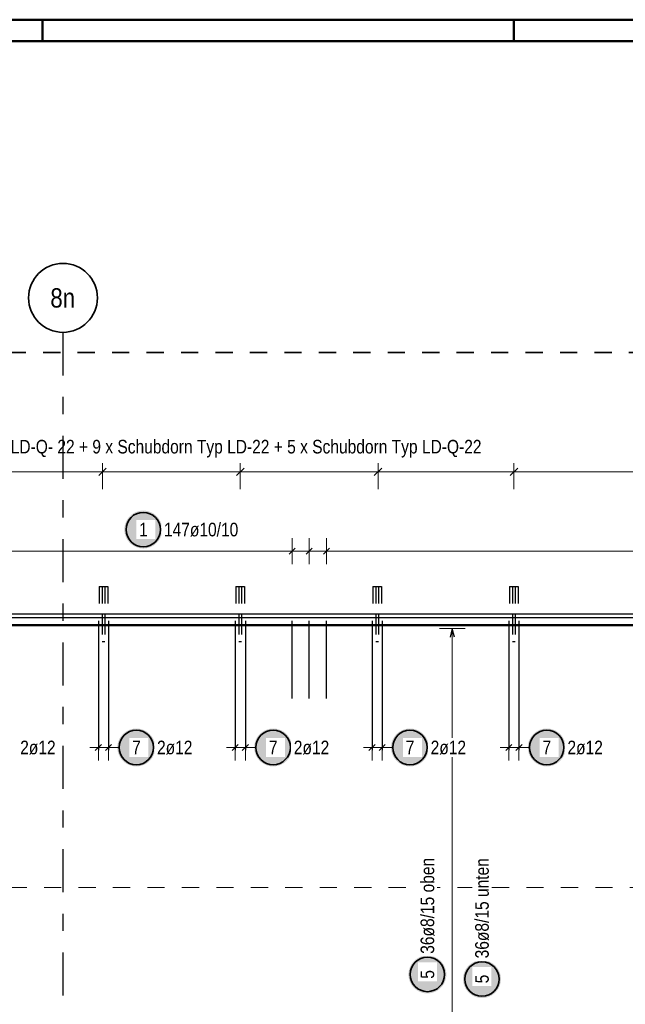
# Model space of a CAD drawing. Header units: millimetres. Extents: x 0 to 30.7, y 0 to 21.
# Tile 7 of 15: x 7.9 to 11.4, y 15.3 to 21. Entities that reach past the tile are written whole.
import ezdxf
from ezdxf.enums import TextEntityAlignment as Align

# ---------------------------------------------------------------- set-up
doc = ezdxf.new("R2010")
doc.units = ezdxf.units.MM
doc.linetypes.add('DASHDOTX2', pattern=[2, 1, -0.5, 0, -0.5])
doc.linetypes.add('HIDDEN', pattern=[0.375, 0.25, -0.125])
doc.styles.add('Arial Narrow', font='ARIALN.TTF')

msp = doc.modelspace()

# ---------------------------------------------------------------- hatches: boundary and pattern name
at = {"lineweight": 25, "true_color": 0xffffff}
for points in [[(8.683279, 18.065), (8.683212, 18.068839), (8.683011, 18.072673), (8.682676, 18.076498), (8.682208, 18.080309), (8.681608, 18.084101), (8.680875, 18.08787), (8.680012, 18.091611), (8.679018, 18.09532), (8.677895, 18.098992), (8.676645, 18.102622), (8.675269, 18.106207), (8.673769, 18.109741), (8.672146, 18.113221), (8.670403, 18.116642), (8.668542, 18.12), (8.666564, 18.123291), (8.664473, 18.126511), (8.662271, 18.129656), (8.65996, 18.132723), (8.657544, 18.135707), (8.655025, 18.138604), (8.652406, 18.141412), (8.649691, 18.144127), (8.646883, 18.146746), (8.643986, 18.149265), (8.641002, 18.151681), (8.637935, 18.153992), (8.63479, 18.156194), (8.63157, 18.158285), (8.628279, 18.160263), (8.624921, 18.162124), (8.6215, 18.163867), (8.61802, 18.16549), (8.614486, 18.16699), (8.610901, 18.168366), (8.607271, 18.169616), (8.603599, 18.170739), (8.59989, 18.171733), (8.596149, 18.172596), (8.59238, 18.173329), (8.588588, 18.173929), (8.584777, 18.174397), (8.580952, 18.174732), (8.577118, 18.174933), (8.573279, 18.175), (8.56944, 18.174933), (8.565606, 18.174732), (8.561781, 18.174397), (8.55797, 18.173929), (8.554178, 18.173329), (8.550409, 18.172596), (8.546668, 18.171733), (8.542959, 18.170739), (8.539287, 18.169616), (8.535657, 18.168366), (8.532072, 18.16699), (8.528538, 18.16549), (8.525058, 18.163867), (8.521637, 18.162124), (8.518279, 18.160263), (8.514988, 18.158285), (8.511768, 18.156194), (8.508623, 18.153992), (8.505556, 18.151681), (8.502572, 18.149265), (8.499675, 18.146746), (8.496867, 18.144127), (8.494152, 18.141412), (8.491533, 18.138604), (8.489014, 18.135707), (8.486598, 18.132723), (8.484287, 18.129656), (8.482085, 18.126511), (8.479994, 18.123291), (8.478016, 18.12), (8.476155, 18.116642), (8.474412, 18.113221), (8.472789, 18.109741), (8.471289, 18.106207), (8.469913, 18.102622), (8.468663, 18.098992), (8.46754, 18.09532), (8.466546, 18.091611), (8.465683, 18.08787), (8.46495, 18.084101), (8.46435, 18.080309), (8.463882, 18.076498), (8.463547, 18.072673), (8.463346, 18.068839), (8.463279, 18.065), (8.463346, 18.061161), (8.463547, 18.057327), (8.463882, 18.053502), (8.46435, 18.049691), (8.46495, 18.045899), (8.465683, 18.04213), (8.466546, 18.038389), (8.46754, 18.03468), (8.468663, 18.031008), (8.469913, 18.027378), (8.471289, 18.023793), (8.472789, 18.020259), (8.474412, 18.016779), (8.476155, 18.013358), (8.478016, 18.01), (8.479994, 18.006709), (8.482085, 18.003489), (8.484287, 18.000344), (8.486598, 17.997277), (8.489014, 17.994293), (8.491533, 17.991396), (8.494152, 17.988588), (8.496867, 17.985873), (8.499675, 17.983254), (8.502572, 17.980735), (8.505556, 17.978319), (8.508623, 17.976008), (8.511768, 17.973806), (8.514988, 17.971715), (8.518279, 17.969737), (8.521637, 17.967876), (8.525058, 17.966133), (8.528538, 17.96451), (8.532072, 17.96301), (8.535657, 17.961634), (8.539287, 17.960384), (8.542959, 17.959261), (8.546668, 17.958267), (8.550409, 17.957404), (8.554178, 17.956671), (8.55797, 17.956071), (8.561781, 17.955603), (8.565606, 17.955268), (8.56944, 17.955067), (8.573279, 17.955), (8.577118, 17.955067), (8.580952, 17.955268), (8.584777, 17.955603), (8.588588, 17.956071), (8.59238, 17.956671), (8.596149, 17.957404), (8.59989, 17.958267), (8.603599, 17.959261), (8.607271, 17.960384), (8.610901, 17.961634), (8.614486, 17.96301), (8.61802, 17.96451), (8.6215, 17.966133), (8.624921, 17.967876), (8.628279, 17.969737), (8.63157, 17.971715), (8.63479, 17.973806), (8.637935, 17.976008), (8.641002, 17.978319), (8.643986, 17.980735), (8.646883, 17.983254), (8.649691, 17.985873), (8.652406, 17.988588), (8.655025, 17.991396), (8.657544, 17.994293), (8.65996, 17.997277), (8.662271, 18.000344), (8.664473, 18.003489), (8.666564, 18.006709), (8.668542, 18.01), (8.670403, 18.013358), (8.672146, 18.016779), (8.673769, 18.020259), (8.675269, 18.023793), (8.676645, 18.027378), (8.677895, 18.031008), (8.679018, 18.03468), (8.680012, 18.038389), (8.680875, 18.04213), (8.681608, 18.045899), (8.682208, 18.049691), (8.682676, 18.053502), (8.683011, 18.057327)], [(8.642861, 16.8), (8.642794, 16.803839), (8.642593, 16.807673), (8.642259, 16.811498), (8.641791, 16.815309), (8.64119, 16.819101), (8.640457, 16.82287), (8.639594, 16.826611), (8.6386, 16.83032), (8.637477, 16.833992), (8.636227, 16.837622), (8.634851, 16.841207), (8.633351, 16.844741), (8.631728, 16.848221), (8.629985, 16.851642), (8.628124, 16.855), (8.626146, 16.858291), (8.624055, 16.861511), (8.621853, 16.864656), (8.619542, 16.867723), (8.617126, 16.870707), (8.614607, 16.873604), (8.611989, 16.876412), (8.609274, 16.879127), (8.606466, 16.881746), (8.603568, 16.884265), (8.600584, 16.886681), (8.597518, 16.888992), (8.594372, 16.891194), (8.591152, 16.893285), (8.587861, 16.895263), (8.584503, 16.897124), (8.581082, 16.898867), (8.577602, 16.90049), (8.574068, 16.90199), (8.570483, 16.903366), (8.566853, 16.904616), (8.563181, 16.905739), (8.559473, 16.906733), (8.555731, 16.907596), (8.551962, 16.908329), (8.54817, 16.908929), (8.544359, 16.909397), (8.540534, 16.909732), (8.5367, 16.909933), (8.532861, 16.91), (8.529022, 16.909933), (8.525188, 16.909732), (8.521363, 16.909397), (8.517552, 16.908929), (8.51376, 16.908329), (8.509991, 16.907596), (8.50625, 16.906733), (8.502541, 16.905739), (8.498869, 16.904616), (8.495239, 16.903366), (8.491654, 16.90199), (8.48812, 16.90049), (8.48464, 16.898867), (8.481219, 16.897124), (8.477861, 16.895263), (8.47457, 16.893285), (8.47135, 16.891194), (8.468205, 16.888992), (8.465138, 16.886681), (8.462154, 16.884265), (8.459257, 16.881746), (8.456449, 16.879127), (8.453734, 16.876412), (8.451115, 16.873604), (8.448596, 16.870707), (8.44618, 16.867723), (8.443869, 16.864656), (8.441667, 16.861511), (8.439576, 16.858291), (8.437598, 16.855), (8.435737, 16.851642), (8.433994, 16.848221), (8.432371, 16.844741), (8.430871, 16.841207), (8.429495, 16.837622), (8.428245, 16.833992), (8.427122, 16.83032), (8.426129, 16.826611), (8.425265, 16.82287), (8.424532, 16.819101), (8.423932, 16.815309), (8.423464, 16.811498), (8.423129, 16.807673), (8.422928, 16.803839), (8.422861, 16.8), (8.422928, 16.796161), (8.423129, 16.792327), (8.423464, 16.788502), (8.423932, 16.784691), (8.424532, 16.780899), (8.425265, 16.77713), (8.426129, 16.773389), (8.427122, 16.76968), (8.428245, 16.766008), (8.429495, 16.762378), (8.430871, 16.758793), (8.432371, 16.755259), (8.433994, 16.751779), (8.435737, 16.748358), (8.437598, 16.745), (8.439576, 16.741709), (8.441667, 16.738489), (8.443869, 16.735344), (8.44618, 16.732277), (8.448596, 16.729293), (8.451115, 16.726396), (8.453734, 16.723588), (8.456449, 16.720873), (8.459257, 16.718254), (8.462154, 16.715735), (8.465138, 16.713319), (8.468205, 16.711008), (8.47135, 16.708806), (8.47457, 16.706715), (8.477861, 16.704737), (8.481219, 16.702876), (8.48464, 16.701133), (8.48812, 16.69951), (8.491654, 16.69801), (8.495239, 16.696634), (8.498869, 16.695384), (8.502541, 16.694261), (8.50625, 16.693267), (8.509991, 16.692404), (8.51376, 16.691671), (8.517552, 16.691071), (8.521363, 16.690603), (8.525188, 16.690268), (8.529022, 16.690067), (8.532861, 16.69), (8.5367, 16.690067), (8.540534, 16.690268), (8.544359, 16.690603), (8.54817, 16.691071), (8.551962, 16.691671), (8.555731, 16.692404), (8.559473, 16.693267), (8.563181, 16.694261), (8.566853, 16.695384), (8.570483, 16.696634), (8.574068, 16.69801), (8.577602, 16.69951), (8.581082, 16.701133), (8.584503, 16.702876), (8.587861, 16.704737), (8.591152, 16.706715), (8.594372, 16.708806), (8.597518, 16.711008), (8.600584, 16.713319), (8.603568, 16.715735), (8.606466, 16.718254), (8.609274, 16.720873), (8.611989, 16.723588), (8.614607, 16.726396), (8.617126, 16.729293), (8.619542, 16.732277), (8.621853, 16.735344), (8.624055, 16.738489), (8.626146, 16.741709), (8.628124, 16.745), (8.629985, 16.748358), (8.631728, 16.751779), (8.633351, 16.755259), (8.634851, 16.758793), (8.636227, 16.762378), (8.637477, 16.766008), (8.6386, 16.76968), (8.639594, 16.773389), (8.640457, 16.77713), (8.64119, 16.780899), (8.641791, 16.784691), (8.642259, 16.788502), (8.642593, 16.792327)], [(9.437028, 16.8), (9.436961, 16.803839), (9.43676, 16.807673), (9.436425, 16.811498), (9.435957, 16.815309), (9.435357, 16.819101), (9.434624, 16.82287), (9.43376, 16.826611), (9.432767, 16.83032), (9.431644, 16.833992), (9.430394, 16.837622), (9.429018, 16.841207), (9.427518, 16.844741), (9.425895, 16.848221), (9.424152, 16.851642), (9.422291, 16.855), (9.420313, 16.858291), (9.418222, 16.861511), (9.41602, 16.864656), (9.413709, 16.867723), (9.411293, 16.870707), (9.408774, 16.873604), (9.406155, 16.876412), (9.40344, 16.879127), (9.400632, 16.881746), (9.397734, 16.884265), (9.394751, 16.886681), (9.391684, 16.888992), (9.388539, 16.891194), (9.385319, 16.893285), (9.382028, 16.895263), (9.37867, 16.897124), (9.375249, 16.898867), (9.371769, 16.90049), (9.368235, 16.90199), (9.36465, 16.903366), (9.36102, 16.904616), (9.357348, 16.905739), (9.353639, 16.906733), (9.349898, 16.907596), (9.346129, 16.908329), (9.342337, 16.908929), (9.338526, 16.909397), (9.334701, 16.909732), (9.330867, 16.909933), (9.327028, 16.91), (9.323189, 16.909933), (9.319355, 16.909732), (9.31553, 16.909397), (9.311719, 16.908929), (9.307927, 16.908329), (9.304158, 16.907596), (9.300416, 16.906733), (9.296708, 16.905739), (9.293036, 16.904616), (9.289406, 16.903366), (9.285821, 16.90199), (9.282287, 16.90049), (9.278807, 16.898867), (9.275386, 16.897124), (9.272028, 16.895263), (9.268737, 16.893285), (9.265517, 16.891194), (9.262371, 16.888992), (9.259305, 16.886681), (9.256321, 16.884265), (9.253423, 16.881746), (9.250615, 16.879127), (9.2479, 16.876412), (9.245282, 16.873604), (9.242763, 16.870707), (9.240347, 16.867723), (9.238036, 16.864656), (9.235834, 16.861511), (9.233743, 16.858291), (9.231765, 16.855), (9.229904, 16.851642), (9.22816, 16.848221), (9.226538, 16.844741), (9.225038, 16.841207), (9.223662, 16.837622), (9.222412, 16.833992), (9.221289, 16.83032), (9.220295, 16.826611), (9.219432, 16.82287), (9.218699, 16.819101), (9.218098, 16.815309), (9.21763, 16.811498), (9.217296, 16.807673), (9.217095, 16.803839), (9.217028, 16.8), (9.217095, 16.796161), (9.217296, 16.792327), (9.21763, 16.788502), (9.218098, 16.784691), (9.218699, 16.780899), (9.219432, 16.77713), (9.220295, 16.773389), (9.221289, 16.76968), (9.222412, 16.766008), (9.223662, 16.762378), (9.225038, 16.758793), (9.226538, 16.755259), (9.22816, 16.751779), (9.229904, 16.748358), (9.231765, 16.745), (9.233743, 16.741709), (9.235834, 16.738489), (9.238036, 16.735344), (9.240347, 16.732277), (9.242763, 16.729293), (9.245282, 16.726396), (9.2479, 16.723588), (9.250615, 16.720873), (9.253423, 16.718254), (9.256321, 16.715735), (9.259305, 16.713319), (9.262371, 16.711008), (9.265517, 16.708806), (9.268737, 16.706715), (9.272028, 16.704737), (9.275386, 16.702876), (9.278807, 16.701133), (9.282287, 16.69951), (9.285821, 16.69801), (9.289406, 16.696634), (9.293036, 16.695384), (9.296708, 16.694261), (9.300416, 16.693267), (9.304158, 16.692404), (9.307927, 16.691671), (9.311719, 16.691071), (9.31553, 16.690603), (9.319355, 16.690268), (9.323189, 16.690067), (9.327028, 16.69), (9.330867, 16.690067), (9.334701, 16.690268), (9.338526, 16.690603), (9.342337, 16.691071), (9.346129, 16.691671), (9.349898, 16.692404), (9.353639, 16.693267), (9.357348, 16.694261), (9.36102, 16.695384), (9.36465, 16.696634), (9.368235, 16.69801), (9.371769, 16.69951), (9.375249, 16.701133), (9.37867, 16.702876), (9.382028, 16.704737), (9.385319, 16.706715), (9.388539, 16.708806), (9.391684, 16.711008), (9.394751, 16.713319), (9.397734, 16.715735), (9.400632, 16.718254), (9.40344, 16.720873), (9.406155, 16.723588), (9.408774, 16.726396), (9.411293, 16.729293), (9.413709, 16.732277), (9.41602, 16.735344), (9.418222, 16.738489), (9.420313, 16.741709), (9.422291, 16.745), (9.424152, 16.748358), (9.425895, 16.751779), (9.427518, 16.755259), (9.429018, 16.758793), (9.430394, 16.762378), (9.431644, 16.766008), (9.432767, 16.76968), (9.43376, 16.773389), (9.434624, 16.77713), (9.435357, 16.780899), (9.435957, 16.784691), (9.436425, 16.788502), (9.43676, 16.792327)], [(10.231194, 16.8), (10.231127, 16.803839), (10.230927, 16.807673), (10.230592, 16.811498), (10.230124, 16.815309), (10.229523, 16.819101), (10.228791, 16.82287), (10.227927, 16.826611), (10.226933, 16.83032), (10.225811, 16.833992), (10.224561, 16.837622), (10.223185, 16.841207), (10.221684, 16.844741), (10.220062, 16.848221), (10.218319, 16.851642), (10.216457, 16.855), (10.21448, 16.858291), (10.212389, 16.861511), (10.210186, 16.864656), (10.207876, 16.867723), (10.205459, 16.870707), (10.20294, 16.873604), (10.200322, 16.876412), (10.197607, 16.879127), (10.194799, 16.881746), (10.191901, 16.884265), (10.188917, 16.886681), (10.185851, 16.888992), (10.182706, 16.891194), (10.179486, 16.893285), (10.176194, 16.895263), (10.172836, 16.897124), (10.169415, 16.898867), (10.165935, 16.90049), (10.162401, 16.90199), (10.158817, 16.903366), (10.155186, 16.904616), (10.151515, 16.905739), (10.147806, 16.906733), (10.144065, 16.907596), (10.140296, 16.908329), (10.136504, 16.908929), (10.132693, 16.909397), (10.128868, 16.909732), (10.125033, 16.909933), (10.121194, 16.91), (10.117356, 16.909933), (10.113521, 16.909732), (10.109696, 16.909397), (10.105885, 16.908929), (10.102093, 16.908329), (10.098324, 16.907596), (10.094583, 16.906733), (10.090874, 16.905739), (10.087203, 16.904616), (10.083572, 16.903366), (10.079988, 16.90199), (10.076453, 16.90049), (10.072974, 16.898867), (10.069553, 16.897124), (10.066194, 16.895263), (10.062903, 16.893285), (10.059683, 16.891194), (10.056538, 16.888992), (10.053472, 16.886681), (10.050488, 16.884265), (10.04759, 16.881746), (10.044782, 16.879127), (10.042067, 16.876412), (10.039449, 16.873604), (10.03693, 16.870707), (10.034513, 16.867723), (10.032203, 16.864656), (10.03, 16.861511), (10.027909, 16.858291), (10.025932, 16.855), (10.02407, 16.851642), (10.022327, 16.848221), (10.020704, 16.844741), (10.019204, 16.841207), (10.017828, 16.837622), (10.016578, 16.833992), (10.015456, 16.83032), (10.014462, 16.826611), (10.013598, 16.82287), (10.012866, 16.819101), (10.012265, 16.815309), (10.011797, 16.811498), (10.011462, 16.807673), (10.011261, 16.803839), (10.011194, 16.8), (10.011261, 16.796161), (10.011462, 16.792327), (10.011797, 16.788502), (10.012265, 16.784691), (10.012866, 16.780899), (10.013598, 16.77713), (10.014462, 16.773389), (10.015456, 16.76968), (10.016578, 16.766008), (10.017828, 16.762378), (10.019204, 16.758793), (10.020704, 16.755259), (10.022327, 16.751779), (10.02407, 16.748358), (10.025932, 16.745), (10.027909, 16.741709), (10.03, 16.738489), (10.032203, 16.735344), (10.034513, 16.732277), (10.03693, 16.729293), (10.039449, 16.726396), (10.042067, 16.723588), (10.044782, 16.720873), (10.04759, 16.718254), (10.050488, 16.715735), (10.053472, 16.713319), (10.056538, 16.711008), (10.059683, 16.708806), (10.062903, 16.706715), (10.066194, 16.704737), (10.069553, 16.702876), (10.072974, 16.701133), (10.076453, 16.69951), (10.079988, 16.69801), (10.083572, 16.696634), (10.087203, 16.695384), (10.090874, 16.694261), (10.094583, 16.693267), (10.098324, 16.692404), (10.102093, 16.691671), (10.105885, 16.691071), (10.109696, 16.690603), (10.113521, 16.690268), (10.117356, 16.690067), (10.121194, 16.69), (10.125033, 16.690067), (10.128868, 16.690268), (10.132693, 16.690603), (10.136504, 16.691071), (10.140296, 16.691671), (10.144065, 16.692404), (10.147806, 16.693267), (10.151515, 16.694261), (10.155186, 16.695384), (10.158817, 16.696634), (10.162401, 16.69801), (10.165935, 16.69951), (10.169415, 16.701133), (10.172836, 16.702876), (10.176194, 16.704737), (10.179486, 16.706715), (10.182706, 16.708806), (10.185851, 16.711008), (10.188917, 16.713319), (10.191901, 16.715735), (10.194799, 16.718254), (10.197607, 16.720873), (10.200322, 16.723588), (10.20294, 16.726396), (10.205459, 16.729293), (10.207876, 16.732277), (10.210186, 16.735344), (10.212389, 16.738489), (10.21448, 16.741709), (10.216457, 16.745), (10.218319, 16.748358), (10.220062, 16.751779), (10.221684, 16.755259), (10.223185, 16.758793), (10.224561, 16.762378), (10.225811, 16.766008), (10.226933, 16.76968), (10.227927, 16.773389), (10.228791, 16.77713), (10.229523, 16.780899), (10.230124, 16.784691), (10.230592, 16.788502), (10.230927, 16.792327)], [(11.025361, 16.8), (11.025294, 16.803839), (11.025093, 16.807673), (11.024759, 16.811498), (11.024291, 16.815309), (11.02369, 16.819101), (11.022957, 16.82287), (11.022094, 16.826611), (11.0211, 16.83032), (11.019977, 16.833992), (11.018727, 16.837622), (11.017351, 16.841207), (11.015851, 16.844741), (11.014228, 16.848221), (11.012485, 16.851642), (11.010624, 16.855), (11.008646, 16.858291), (11.006555, 16.861511), (11.004353, 16.864656), (11.002042, 16.867723), (10.999626, 16.870707), (10.997107, 16.873604), (10.994489, 16.876412), (10.991774, 16.879127), (10.988966, 16.881746), (10.986068, 16.884265), (10.983084, 16.886681), (10.980018, 16.888992), (10.976872, 16.891194), (10.973652, 16.893285), (10.970361, 16.895263), (10.967003, 16.897124), (10.963582, 16.898867), (10.960102, 16.90049), (10.956568, 16.90199), (10.952983, 16.903366), (10.949353, 16.904616), (10.945681, 16.905739), (10.941973, 16.906733), (10.938231, 16.907596), (10.934462, 16.908329), (10.93067, 16.908929), (10.926859, 16.909397), (10.923034, 16.909732), (10.9192, 16.909933), (10.915361, 16.91), (10.911522, 16.909933), (10.907688, 16.909732), (10.903863, 16.909397), (10.900052, 16.908929), (10.89626, 16.908329), (10.892491, 16.907596), (10.88875, 16.906733), (10.885041, 16.905739), (10.881369, 16.904616), (10.877739, 16.903366), (10.874154, 16.90199), (10.87062, 16.90049), (10.86714, 16.898867), (10.863719, 16.897124), (10.860361, 16.895263), (10.85707, 16.893285), (10.85385, 16.891194), (10.850705, 16.888992), (10.847638, 16.886681), (10.844654, 16.884265), (10.841757, 16.881746), (10.838949, 16.879127), (10.836234, 16.876412), (10.833615, 16.873604), (10.831096, 16.870707), (10.82868, 16.867723), (10.826369, 16.864656), (10.824167, 16.861511), (10.822076, 16.858291), (10.820098, 16.855), (10.818237, 16.851642), (10.816494, 16.848221), (10.814871, 16.844741), (10.813371, 16.841207), (10.811995, 16.837622), (10.810745, 16.833992), (10.809622, 16.83032), (10.808629, 16.826611), (10.807765, 16.82287), (10.807032, 16.819101), (10.806432, 16.815309), (10.805964, 16.811498), (10.805629, 16.807673), (10.805428, 16.803839), (10.805361, 16.8), (10.805428, 16.796161), (10.805629, 16.792327), (10.805964, 16.788502), (10.806432, 16.784691), (10.807032, 16.780899), (10.807765, 16.77713), (10.808629, 16.773389), (10.809622, 16.76968), (10.810745, 16.766008), (10.811995, 16.762378), (10.813371, 16.758793), (10.814871, 16.755259), (10.816494, 16.751779), (10.818237, 16.748358), (10.820098, 16.745), (10.822076, 16.741709), (10.824167, 16.738489), (10.826369, 16.735344), (10.82868, 16.732277), (10.831096, 16.729293), (10.833615, 16.726396), (10.836234, 16.723588), (10.838949, 16.720873), (10.841757, 16.718254), (10.844654, 16.715735), (10.847638, 16.713319), (10.850705, 16.711008), (10.85385, 16.708806), (10.85707, 16.706715), (10.860361, 16.704737), (10.863719, 16.702876), (10.86714, 16.701133), (10.87062, 16.69951), (10.874154, 16.69801), (10.877739, 16.696634), (10.881369, 16.695384), (10.885041, 16.694261), (10.88875, 16.693267), (10.892491, 16.692404), (10.89626, 16.691671), (10.900052, 16.691071), (10.903863, 16.690603), (10.907688, 16.690268), (10.911522, 16.690067), (10.915361, 16.69), (10.9192, 16.690067), (10.923034, 16.690268), (10.926859, 16.690603), (10.93067, 16.691071), (10.934462, 16.691671), (10.938231, 16.692404), (10.941973, 16.693267), (10.945681, 16.694261), (10.949353, 16.695384), (10.952983, 16.696634), (10.956568, 16.69801), (10.960102, 16.69951), (10.963582, 16.701133), (10.967003, 16.702876), (10.970361, 16.704737), (10.973652, 16.706715), (10.976872, 16.708806), (10.980018, 16.711008), (10.983084, 16.713319), (10.986068, 16.715735), (10.988966, 16.718254), (10.991774, 16.720873), (10.994489, 16.723588), (10.997107, 16.726396), (10.999626, 16.729293), (11.002042, 16.732277), (11.004353, 16.735344), (11.006555, 16.738489), (11.008646, 16.741709), (11.010624, 16.745), (11.012485, 16.748358), (11.014228, 16.751779), (11.015851, 16.755259), (11.017351, 16.758793), (11.018727, 16.762378), (11.019977, 16.766008), (11.0211, 16.76968), (11.022094, 16.773389), (11.022957, 16.77713), (11.02369, 16.780899), (11.024291, 16.784691), (11.024759, 16.788502), (11.025093, 16.792327)], [(10.332378, 15.482217), (10.33231, 15.486056), (10.33211, 15.48989), (10.331775, 15.493715), (10.331307, 15.497526), (10.330706, 15.501318), (10.329974, 15.505087), (10.32911, 15.508828), (10.328116, 15.512537), (10.326994, 15.516209), (10.325744, 15.519839), (10.324368, 15.523424), (10.322868, 15.526958), (10.321245, 15.530438), (10.319502, 15.533859), (10.31764, 15.537217), (10.315663, 15.540508), (10.313572, 15.543728), (10.311369, 15.546873), (10.309059, 15.54994), (10.306642, 15.552924), (10.304123, 15.555821), (10.301505, 15.558629), (10.29879, 15.561344), (10.295982, 15.563963), (10.293084, 15.566482), (10.2901, 15.568898), (10.287034, 15.571209), (10.283889, 15.573411), (10.280669, 15.575502), (10.277378, 15.57748), (10.274019, 15.579341), (10.270598, 15.581084), (10.267119, 15.582707), (10.263584, 15.584207), (10.26, 15.585583), (10.256369, 15.586833), (10.252698, 15.587956), (10.248989, 15.58895), (10.245248, 15.589813), (10.241479, 15.590546), (10.237687, 15.591147), (10.233876, 15.591614), (10.230051, 15.591949), (10.226216, 15.59215), (10.222378, 15.592217), (10.218539, 15.59215), (10.214704, 15.591949), (10.210879, 15.591614), (10.207068, 15.591147), (10.203276, 15.590546), (10.199507, 15.589813), (10.195766, 15.58895), (10.192057, 15.587956), (10.188386, 15.586833), (10.184755, 15.585583), (10.181171, 15.584207), (10.177636, 15.582707), (10.174157, 15.581084), (10.170736, 15.579341), (10.167378, 15.57748), (10.164086, 15.575502), (10.160866, 15.573411), (10.157721, 15.571209), (10.154655, 15.568898), (10.151671, 15.566482), (10.148773, 15.563963), (10.145965, 15.561344), (10.14325, 15.558629), (10.140632, 15.555821), (10.138113, 15.552924), (10.135696, 15.54994), (10.133386, 15.546873), (10.131183, 15.543728), (10.129092, 15.540508), (10.127115, 15.537217), (10.125253, 15.533859), (10.12351, 15.530438), (10.121888, 15.526958), (10.120387, 15.523424), (10.119011, 15.519839), (10.117761, 15.516209), (10.116639, 15.512537), (10.115645, 15.508828), (10.114781, 15.505087), (10.114049, 15.501318), (10.113448, 15.497526), (10.11298, 15.493715), (10.112645, 15.48989), (10.112445, 15.486056), (10.112378, 15.482217), (10.112445, 15.478378), (10.112645, 15.474544), (10.11298, 15.470719), (10.113448, 15.466908), (10.114049, 15.463116), (10.114781, 15.459347), (10.115645, 15.455606), (10.116639, 15.451897), (10.117761, 15.448225), (10.119011, 15.444595), (10.120387, 15.44101), (10.121888, 15.437476), (10.12351, 15.433996), (10.125253, 15.430575), (10.127115, 15.427217), (10.129092, 15.423926), (10.131183, 15.420706), (10.133386, 15.417561), (10.135696, 15.414494), (10.138113, 15.41151), (10.140632, 15.408613), (10.14325, 15.405805), (10.145965, 15.40309), (10.148773, 15.400471), (10.151671, 15.397952), (10.154655, 15.395536), (10.157721, 15.393225), (10.160866, 15.391023), (10.164086, 15.388932), (10.167378, 15.386954), (10.170736, 15.385093), (10.174157, 15.38335), (10.177636, 15.381727), (10.181171, 15.380227), (10.184755, 15.378851), (10.188386, 15.377601), (10.192057, 15.376478), (10.195766, 15.375485), (10.199507, 15.374621), (10.203276, 15.373888), (10.207068, 15.373288), (10.210879, 15.37282), (10.214704, 15.372485), (10.218539, 15.372284), (10.222378, 15.372217), (10.226216, 15.372284), (10.230051, 15.372485), (10.233876, 15.37282), (10.237687, 15.373288), (10.241479, 15.373888), (10.245248, 15.374621), (10.248989, 15.375485), (10.252698, 15.376478), (10.256369, 15.377601), (10.26, 15.378851), (10.263584, 15.380227), (10.267119, 15.381727), (10.270598, 15.38335), (10.274019, 15.385093), (10.277378, 15.386954), (10.280669, 15.388932), (10.283889, 15.391023), (10.287034, 15.393225), (10.2901, 15.395536), (10.293084, 15.397952), (10.295982, 15.400471), (10.29879, 15.40309), (10.301505, 15.405805), (10.304123, 15.408613), (10.306642, 15.41151), (10.309059, 15.414494), (10.311369, 15.417561), (10.313572, 15.420706), (10.315663, 15.423926), (10.31764, 15.427217), (10.319502, 15.430575), (10.321245, 15.433996), (10.322868, 15.437476), (10.324368, 15.44101), (10.325744, 15.444595), (10.326994, 15.448225), (10.328116, 15.451897), (10.32911, 15.455606), (10.329974, 15.459347), (10.330706, 15.463116), (10.331307, 15.466908), (10.331775, 15.470719), (10.33211, 15.474544)]]:
    msp.add_hatch(color=7, dxfattribs=at).paths.add_polyline_path(points)
at = {"lineweight": 35, "true_color": 0xffffff}
msp.add_hatch(color=7, dxfattribs=at).paths.add_polyline_path([(10.649198, 15.455451), (10.649131, 15.45929), (10.64893, 15.463124), (10.648596, 15.466949), (10.648128, 15.47076), (10.647527, 15.474552), (10.646794, 15.478321), (10.645931, 15.482062), (10.644937, 15.485771), (10.643814, 15.489443), (10.642564, 15.493073), (10.641188, 15.496657), (10.639688, 15.500192), (10.638066, 15.503672), (10.636322, 15.507093), (10.634461, 15.510451), (10.632483, 15.513742), (10.630392, 15.516962), (10.62819, 15.520107), (10.625879, 15.523174), (10.623463, 15.526157), (10.620944, 15.529055), (10.618326, 15.531863), (10.615611, 15.534578), (10.612803, 15.537197), (10.609905, 15.539716), (10.606921, 15.542132), (10.603855, 15.544443), (10.600709, 15.546645), (10.597489, 15.548736), (10.594198, 15.550714), (10.59084, 15.552575), (10.587419, 15.554318), (10.583939, 15.555941), (10.580405, 15.557441), (10.57682, 15.558817), (10.57319, 15.560067), (10.569518, 15.56119), (10.56581, 15.562183), (10.562068, 15.563047), (10.558299, 15.56378), (10.554507, 15.56438), (10.550696, 15.564848), (10.546871, 15.565183), (10.543037, 15.565384), (10.539198, 15.565451), (10.535359, 15.565384), (10.531525, 15.565183), (10.5277, 15.564848), (10.523889, 15.56438), (10.520097, 15.56378), (10.516328, 15.563047), (10.512587, 15.562183), (10.508878, 15.56119), (10.505206, 15.560067), (10.501576, 15.558817), (10.497991, 15.557441), (10.494457, 15.555941), (10.490977, 15.554318), (10.487556, 15.552575), (10.484198, 15.550714), (10.480907, 15.548736), (10.477687, 15.546645), (10.474542, 15.544443), (10.471475, 15.542132), (10.468492, 15.539716), (10.465594, 15.537197), (10.462786, 15.534578), (10.460071, 15.531863), (10.457452, 15.529055), (10.454933, 15.526157), (10.452517, 15.523174), (10.450206, 15.520107), (10.448004, 15.516962), (10.445913, 15.513742), (10.443935, 15.510451), (10.442074, 15.507093), (10.440331, 15.503672), (10.438708, 15.500192), (10.437208, 15.496657), (10.435832, 15.493073), (10.434582, 15.489443), (10.433459, 15.485771), (10.432466, 15.482062), (10.431602, 15.478321), (10.430869, 15.474552), (10.430269, 15.47076), (10.429801, 15.466949), (10.429466, 15.463124), (10.429265, 15.45929), (10.429198, 15.455451), (10.429265, 15.451612), (10.429466, 15.447778), (10.429801, 15.443953), (10.430269, 15.440142), (10.430869, 15.436349), (10.431602, 15.43258), (10.432466, 15.428839), (10.433459, 15.425131), (10.434582, 15.421459), (10.435832, 15.417829), (10.437208, 15.414244), (10.438708, 15.41071), (10.440331, 15.40723), (10.442074, 15.403809), (10.443935, 15.400451), (10.445913, 15.39716), (10.448004, 15.39394), (10.450206, 15.390794), (10.452517, 15.387728), (10.454933, 15.384744), (10.457452, 15.381846), (10.460071, 15.379038), (10.462786, 15.376323), (10.465594, 15.373705), (10.468492, 15.371186), (10.471475, 15.36877), (10.474542, 15.366459), (10.477687, 15.364257), (10.480907, 15.362165), (10.484198, 15.360188), (10.487556, 15.358327), (10.490977, 15.356583), (10.494457, 15.354961), (10.497991, 15.353461), (10.501576, 15.352085), (10.505206, 15.350835), (10.508878, 15.349712), (10.512587, 15.348718), (10.516328, 15.347855), (10.520097, 15.347122), (10.523889, 15.346521), (10.5277, 15.346053), (10.531525, 15.345719), (10.535359, 15.345518), (10.539198, 15.345451), (10.543037, 15.345518), (10.546871, 15.345719), (10.550696, 15.346053), (10.554507, 15.346521), (10.558299, 15.347122), (10.562068, 15.347855), (10.56581, 15.348718), (10.569518, 15.349712), (10.57319, 15.350835), (10.57682, 15.352085), (10.580405, 15.353461), (10.583939, 15.354961), (10.587419, 15.356583), (10.59084, 15.358327), (10.594198, 15.360188), (10.597489, 15.362165), (10.600709, 15.364257), (10.603855, 15.366459), (10.606921, 15.36877), (10.609905, 15.371186), (10.612803, 15.373705), (10.615611, 15.376323), (10.618326, 15.379038), (10.620944, 15.381846), (10.623463, 15.384744), (10.625879, 15.387728), (10.62819, 15.390794), (10.630392, 15.39394), (10.632483, 15.39716), (10.634461, 15.400451), (10.636322, 15.403809), (10.638066, 15.40723), (10.639688, 15.41071), (10.641188, 15.414244), (10.642564, 15.417829), (10.643814, 15.421459), (10.644937, 15.425131), (10.645931, 15.428839), (10.646794, 15.43258), (10.647527, 15.436349), (10.648128, 15.440142), (10.648596, 15.443953), (10.64893, 15.447778)])

# ---------------------------------------------------------------- linework, layer by layer
at = {"color": 4, "linetype": 'Continuous', "lineweight": 50}
for p, q in [((29.725, 21.025), (0, 21.025)), ((7.9875, 21.025), (7.9875, 20.9)), ((10.725, 21.025), (10.725, 20.9)), ((29.6, 20.9), (0.5, 20.9))]:
    msp.add_line(p, q, dxfattribs=at)
at = {"color": 3, "linetype": 'DASHDOTX2', "lineweight": 25, "ltscale": 0.25}
msp.add_line((8.107035, 19.209938), (8.107035, 11.482822), dxfattribs=at)
at = {"color": 2, "linetype": 'HIDDEN', "lineweight": 35, "ltscale": 0.25}
msp.add_line((1.592196, 19.092687), (18.622272, 19.092687), dxfattribs=at)
at = {"color": 2, "linetype": 'Continuous', "lineweight": 35}
for p, q in [((8.358505, 18.422097), (8.314311, 18.377903)), ((8.358505, 18.422097), (8.314311, 18.377903)), ((9.158329, 18.422097), (9.114135, 18.377903)), ((9.158329, 18.422097), (9.114135, 18.377903)), ((9.958152, 18.422097), (9.913958, 18.377903)), ((9.958152, 18.422097), (9.913958, 18.377903)), ((10.746662, 18.422097), (10.702468, 18.377903)), ((10.746662, 18.422097), (10.702468, 18.377903))]:
    msp.add_line(p, q, dxfattribs=at)
at = {"color": 6, "linetype": 'Continuous', "lineweight": 13}
for p, q in [((8.336408, 18.45), (8.336408, 18.3)), ((8.336408, 18.45), (8.336408, 18.3)), ((9.136232, 18.45), (9.136232, 18.3)), ((9.136232, 18.45), (9.136232, 18.3)), ((9.936055, 18.45), (9.936055, 18.3)), ((9.936055, 18.45), (9.936055, 18.3)), ((10.724565, 18.45), (10.724565, 18.3)), ((10.724565, 18.45), (10.724565, 18.3)), ((7.494837, 18.4), (8.386408, 18.4)), ((8.286408, 18.4), (9.186232, 18.4)), ((9.086232, 18.4), (9.986055, 18.4)), ((9.886055, 18.4), (10.774565, 18.4)), ((10.674565, 18.4), (11.574389, 18.4))]:
    msp.add_line(p, q, dxfattribs=at)
at = {"color": 5, "linetype": 'Continuous', "lineweight": 18}
for p, q in [((9.436976, 17.865), (9.436976, 18.015)), ((9.536808, 17.865), (9.536808, 18.015)), ((9.63664, 17.865), (9.63664, 18.015)), ((18.022514, 17.94), (3.447066, 17.94)), ((10.44215, 17.490847), (10.29215, 17.490847)), ((10.36715, 12.288029), (10.36715, 17.490847)), ((8.312565, 16.725), (8.312565, 16.875)), ((8.371565, 16.725), (8.371565, 16.875)), ((9.106732, 16.725), (9.106732, 16.875)), ((9.165732, 16.725), (9.165732, 16.875)), ((9.900899, 16.725), (9.900899, 16.875)), ((9.959899, 16.725), (9.959899, 16.875)), ((10.695065, 16.725), (10.695065, 16.875)), ((10.754065, 16.725), (10.754065, 16.875)), ((8.421565, 16.8), (8.262565, 16.8)), ((8.432861, 16.8), (8.421565, 16.8)), ((9.215732, 16.8), (9.056732, 16.8)), ((9.227028, 16.8), (9.215732, 16.8)), ((10.009899, 16.8), (9.850899, 16.8)), ((10.021194, 16.8), (10.009899, 16.8)), ((10.804065, 16.8), (10.645065, 16.8)), ((10.815361, 16.8), (10.804065, 16.8))]:
    msp.add_line(p, q, dxfattribs=at)
at = {"color": 3, "linetype": 'Continuous', "lineweight": 25}
for p, q in [((9.419298, 17.922322), (9.454654, 17.957678)), ((9.51913, 17.922322), (9.554486, 17.957678)), ((9.618962, 17.922322), (9.654317, 17.957678)), ((3.382065, 17.57486), (12.582458, 17.57486)), ((3.382066, 17.554847), (18.067514, 17.554847)), ((8.334065, 17.57486), (8.334065, 17.554847)), ((8.350065, 17.57486), (8.350065, 17.554847)), ((9.128232, 17.57486), (9.128232, 17.554847)), ((9.144232, 17.57486), (9.144232, 17.554847)), ((9.922399, 17.57486), (9.922399, 17.554847)), ((9.938399, 17.57486), (9.938399, 17.554847)), ((10.716565, 17.57486), (10.716565, 17.554847)), ((10.732565, 17.57486), (10.732565, 17.554847)), ((3.412066, 17.508847), (8.712066, 17.508847)), ((8.037514, 17.513847), (18.037514, 17.513847)), ((8.037514, 17.508847), (18.037514, 17.508847)), ((8.312565, 17.534847), (8.312565, 16.784847)), ((8.371565, 17.534847), (8.371565, 16.784847)), ((9.106732, 17.534847), (9.106732, 16.784847)), ((9.165732, 17.534847), (9.165732, 16.784847)), ((9.436976, 17.084847), (9.436976, 17.534847)), ((9.536808, 17.084847), (9.536808, 17.534847)), ((9.63664, 17.084847), (9.63664, 17.534847)), ((9.900899, 17.534847), (9.900899, 16.784847)), ((9.959899, 17.534847), (9.959899, 16.784847)), ((10.695065, 17.534847), (10.695065, 16.784847)), ((10.754065, 17.534847), (10.754065, 16.784847)), ((10.36715, 17.490847), (10.353753, 17.440847)), ((10.380547, 17.440847), (10.36715, 17.490847)), ((8.294888, 16.782322), (8.330243, 16.817678)), ((8.353888, 16.782322), (8.389243, 16.817678)), ((9.089054, 16.782322), (9.12441, 16.817678)), ((9.148054, 16.782322), (9.18341, 16.817678)), ((9.883221, 16.782322), (9.918576, 16.817678)), ((9.942221, 16.782322), (9.977576, 16.817678)), ((10.677388, 16.782322), (10.712743, 16.817678)), ((10.736388, 16.782322), (10.771743, 16.817678))]:
    msp.add_line(p, q, dxfattribs=at)
at = {"color": 3, "linetype": 'HIDDEN', "lineweight": 25, "ltscale": 0.25}
for p, q in [((8.317216, 17.73486), (8.319119, 17.73486)), ((8.317216, 17.73486), (8.317216, 17.57486)), ((8.319119, 17.73486), (8.324539, 17.73486)), ((8.324539, 17.73486), (8.332649, 17.73486)), ((8.332649, 17.73486), (8.342216, 17.73486)), ((8.334065, 17.73486), (8.334065, 17.57486)), ((8.342216, 17.73486), (8.351783, 17.73486)), ((8.350065, 17.73486), (8.350065, 17.57486)), ((8.351783, 17.73486), (8.359894, 17.73486)), ((8.359894, 17.73486), (8.365313, 17.73486)), ((8.365313, 17.73486), (8.367216, 17.73486)), ((8.367216, 17.73486), (8.367216, 17.57486)), ((9.111383, 17.73486), (9.113286, 17.73486)), ((9.111383, 17.73486), (9.111383, 17.57486)), ((9.113286, 17.73486), (9.118705, 17.73486)), ((9.118705, 17.73486), (9.126816, 17.73486)), ((9.126816, 17.73486), (9.136383, 17.73486)), ((9.128232, 17.73486), (9.128232, 17.57486)), ((9.136383, 17.73486), (9.14595, 17.73486)), ((9.144232, 17.73486), (9.144232, 17.57486)), ((9.14595, 17.73486), (9.154061, 17.73486)), ((9.154061, 17.73486), (9.15948, 17.73486)), ((9.15948, 17.73486), (9.161383, 17.73486)), ((9.161383, 17.73486), (9.161383, 17.57486)), ((9.90555, 17.73486), (9.907453, 17.73486)), ((9.90555, 17.73486), (9.90555, 17.57486)), ((9.907453, 17.73486), (9.912872, 17.73486)), ((9.912872, 17.73486), (9.920983, 17.73486)), ((9.920983, 17.73486), (9.93055, 17.73486)), ((9.922399, 17.73486), (9.922399, 17.57486)), ((9.93055, 17.73486), (9.940117, 17.73486)), ((9.938399, 17.73486), (9.938399, 17.57486)), ((9.940117, 17.73486), (9.948227, 17.73486)), ((9.948227, 17.73486), (9.953647, 17.73486)), ((9.953647, 17.73486), (9.95555, 17.73486)), ((9.95555, 17.73486), (9.95555, 17.57486)), ((10.699716, 17.73486), (10.701619, 17.73486)), ((10.699716, 17.73486), (10.699716, 17.57486)), ((10.701619, 17.73486), (10.707039, 17.73486)), ((10.707039, 17.73486), (10.715149, 17.73486)), ((10.715149, 17.73486), (10.724716, 17.73486)), ((10.716565, 17.73486), (10.716565, 17.57486)), ((10.724716, 17.73486), (10.734283, 17.73486)), ((10.732565, 17.73486), (10.732565, 17.57486)), ((10.734283, 17.73486), (10.742394, 17.73486)), ((10.742394, 17.73486), (10.747813, 17.73486)), ((10.747813, 17.73486), (10.749716, 17.73486)), ((10.749716, 17.73486), (10.749716, 17.57486)), ((8.334065, 17.554847), (8.334065, 17.41486)), ((8.350065, 17.554847), (8.350065, 17.41486)), ((9.128232, 17.554847), (9.128232, 17.41486)), ((9.144232, 17.554847), (9.144232, 17.41486)), ((9.922399, 17.554847), (9.922399, 17.41486)), ((9.938399, 17.554847), (9.938399, 17.41486)), ((10.716565, 17.554847), (10.716565, 17.41486)), ((10.732565, 17.554847), (10.732565, 17.41486)), ((8.334065, 17.41486), (8.334674, 17.41486)), ((8.334674, 17.41486), (8.336408, 17.41486)), ((8.336408, 17.41486), (8.339004, 17.41486)), ((8.339004, 17.41486), (8.342065, 17.41486)), ((8.342065, 17.41486), (8.345127, 17.41486)), ((8.345127, 17.41486), (8.347722, 17.41486)), ((8.347722, 17.41486), (8.349456, 17.41486)), ((8.349456, 17.41486), (8.350065, 17.41486)), ((9.128232, 17.41486), (9.128841, 17.41486)), ((9.128841, 17.41486), (9.130575, 17.41486)), ((9.130575, 17.41486), (9.13317, 17.41486)), ((9.13317, 17.41486), (9.136232, 17.41486)), ((9.136232, 17.41486), (9.139293, 17.41486)), ((9.139293, 17.41486), (9.141889, 17.41486)), ((9.141889, 17.41486), (9.143623, 17.41486)), ((9.143623, 17.41486), (9.144232, 17.41486)), ((9.922399, 17.41486), (9.923007, 17.41486)), ((9.923007, 17.41486), (9.924742, 17.41486)), ((9.924742, 17.41486), (9.927337, 17.41486)), ((9.927337, 17.41486), (9.930399, 17.41486)), ((9.930399, 17.41486), (9.93346, 17.41486)), ((9.93346, 17.41486), (9.936055, 17.41486)), ((9.936055, 17.41486), (9.93779, 17.41486)), ((9.93779, 17.41486), (9.938399, 17.41486)), ((10.716565, 17.41486), (10.717174, 17.41486)), ((10.717174, 17.41486), (10.718908, 17.41486)), ((10.718908, 17.41486), (10.721504, 17.41486)), ((10.721504, 17.41486), (10.724565, 17.41486)), ((10.724565, 17.41486), (10.727627, 17.41486)), ((10.727627, 17.41486), (10.730222, 17.41486)), ((10.730222, 17.41486), (10.731956, 17.41486)), ((10.731956, 17.41486), (10.732565, 17.41486))]:
    msp.add_line(p, q, dxfattribs=at)
at = {"color": 9, "linetype": 'Continuous', "lineweight": 0}
msp.add_line((3.412066, 17.513847), (8.712066, 17.513847), dxfattribs=at)
at = {"color": 9, "linetype": 'HIDDEN', "lineweight": 0, "ltscale": 0.25}
msp.add_line((18.497272, 15.987213), (2.17032, 15.987213), dxfattribs=at)
at = {"color": 2, "linetype": 'Continuous', "lineweight": 35}
for centre, radius in [((8.107035, 19.409938), 0.2), ((8.573279, 18.065), 0.1), ((8.532861, 16.8), 0.1), ((9.327028, 16.8), 0.1), ((10.121194, 16.8), 0.1), ((10.915361, 16.8), 0.1), ((10.222378, 15.482217), 0.1), ((10.539198, 15.455451), 0.1)]:
    msp.add_circle(centre, radius, dxfattribs=at)

# ---------------------------------------------------------------- texts
at = {"color": 4, "lineweight": 50, "style": 'Arial Narrow'}
msp.add_text('8n', height=0.1125, dxfattribs=at).set_placement((8.105435, 19.409938), align=Align.MIDDLE_CENTER)
at = {"color": 2, "lineweight": 35, "style": 'Arial Narrow'}
msp.add_text('5 x Schubdorn Typ LD-Q- 22 + 9 x Schubdorn Typ LD-22 + 5 x Schubdorn Typ LD-Q-22', height=0.07875, dxfattribs=at).set_placement((7.021466, 18.506944))

# ---------------------------------------------------------------- next in the draw order: texts
at = {"color": 2, "lineweight": 35, "char_height": 0.07875, "attachment_point": 1, "line_spacing_factor": 0.9, "style": 'Arial Narrow', "bg_fill": 3, "box_fill_scale": 1.2, "bg_fill_color": 256, "bg_fill_true_color": 13158600, "bg_fill_transparency": 0}
for s, insert in [('1', (8.548473, 18.104375)), ('147ø10/10', (8.693279, 18.104375)), ('2ø12', (7.858694, 16.839375)), ('7', (8.508055, 16.839375)), ('2ø12', (8.652861, 16.839375)), ('7', (9.302222, 16.839375)), ('2ø12', (9.447028, 16.839375)), ('7', (10.096388, 16.839375)), ('2ø12', (10.241194, 16.839375)), ('7', (10.890555, 16.839375)), ('2ø12', (11.035361, 16.839375))]:
    msp.add_mtext(s, dxfattribs=dict(at, insert=insert))
at = {"color": 2, "lineweight": 35, "char_height": 0.07875, "attachment_point": 1, "rotation": 90, "line_spacing_factor": 0.9, "style": 'Arial Narrow', "bg_fill": 3, "box_fill_scale": 1.2, "bg_fill_color": 256, "bg_fill_true_color": 13158600, "bg_fill_transparency": 0}
for s, insert in [('36ø8/15 unten', (10.499823, 15.575451)), ('36ø8/15 oben', (10.183003, 15.602217)), ('5', (10.183003, 15.457411)), ('5', (10.499823, 15.430645))]:
    msp.add_mtext(s, dxfattribs=dict(at, insert=insert))

doc.saveas('drawing.dxf')
